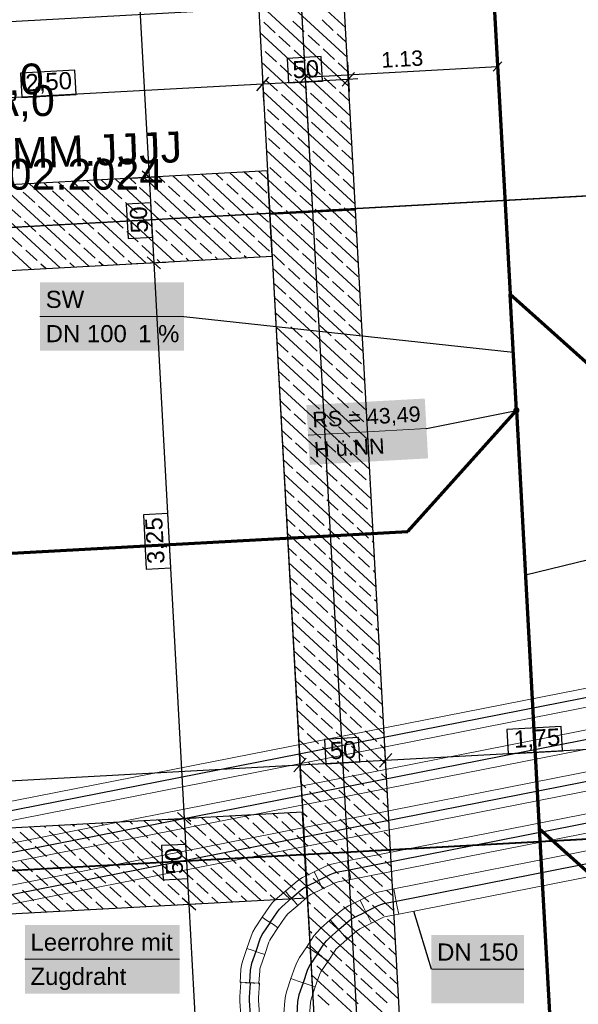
# Model space of a CAD drawing. Extents: x -779 to 790, y -208 to 633.
# Tile 100 of 232: x 4 to 69, y -19 to 96. Entities that reach past the tile are written whole.
import ezdxf
from ezdxf.lldxf.tags import DXFTag

# ---------------------------------------------------------------- set-up
doc = ezdxf.new("R2010")
doc.units = 0
doc.layers.get('0').update_dxf_attribs({"lineweight": 25})
for name, color, linetype, lineweight, true_color in [('01AFU Allgemein Bemaßung-A07F5V4RWF', 7, 'Continuous', 25, 0x848484), ('02 Raster Gebäude-A07F5V4QWF', 7, 'Continuous', 25, 0x848484), ('20 Fundament-A07F5V4OWF', 7, 'Continuous', 25, 0x848484), ('ELT Leerrohre', 1, 'Continuous', 35, 0xff0000), ('S_Mass', 150, 'Continuous', 25, 0x007fff), ('S_Schmutzwasser_Grundleitung', 7, 'Continuous', 70, 0x7f5f00), ('X_Mass', 150, 'Continuous', 25, 0x007fff)]:
    doc.layers.add(name, color=color, linetype=linetype, lineweight=lineweight, true_color=true_color)
doc.layers.add('02 Raster Gebäude-A07F5V53WF', color=7, linetype='Continuous', lineweight=13)
doc.layers.add('ITB_Einfügepunkt-A07F5V4UWF', color=3, linetype='Continuous', lineweight=50, true_color=0x00ff00, plot=False)
doc.layers.add('ITB_Einfügepunkt-A07F5V54WF', color=3, linetype='Continuous', lineweight=50, true_color=0x00ff00, plot=False)
doc.styles.get("Standard").update_dxf_attribs({"font": 'arial.ttf'})
tags = doc.linetypes.add('Raster-A07F5V4TWF', pattern=[0.2, 0.1, -0.05, 0, -0.05]).pattern_tags.tags
tags[10:11] = [DXFTag(74, 4), DXFTag(75, 0), DXFTag(340, '0'), DXFTag(46, 1.0), DXFTag(50, 0.0), DXFTag(44, 0.0), DXFTag(45, 0.0)]
tags[8:9] = [DXFTag(74, 4), DXFTag(75, 0), DXFTag(340, '0'), DXFTag(46, 1.0), DXFTag(50, 0.0), DXFTag(44, 0.0), DXFTag(45, 0.0)]
tags[6:7] = [DXFTag(74, 4), DXFTag(75, 0), DXFTag(340, '0'), DXFTag(46, 1.0), DXFTag(50, 0.0), DXFTag(44, 0.0), DXFTag(45, 0.0)]
tags[4:5] = [DXFTag(74, 4), DXFTag(75, 0), DXFTag(340, '0'), DXFTag(46, 1.0), DXFTag(50, 0.0), DXFTag(44, 0.0), DXFTag(45, 0.0)]
tags = doc.linetypes.add('Raster-A07F5V57WF', pattern=[0.2, 0.1, -0.05, 0, -0.05]).pattern_tags.tags
tags[10:11] = [DXFTag(74, 4), DXFTag(75, 0), DXFTag(340, '0'), DXFTag(46, 1.0), DXFTag(50, 0.0), DXFTag(44, 0.0), DXFTag(45, 0.0)]
tags[8:9] = [DXFTag(74, 4), DXFTag(75, 0), DXFTag(340, '0'), DXFTag(46, 1.0), DXFTag(50, 0.0), DXFTag(44, 0.0), DXFTag(45, 0.0)]
tags[6:7] = [DXFTag(74, 4), DXFTag(75, 0), DXFTag(340, '0'), DXFTag(46, 1.0), DXFTag(50, 0.0), DXFTag(44, 0.0), DXFTag(45, 0.0)]
tags[4:5] = [DXFTag(74, 4), DXFTag(75, 0), DXFTag(340, '0'), DXFTag(46, 1.0), DXFTag(50, 0.0), DXFTag(44, 0.0), DXFTag(45, 0.0)]
tags = doc.linetypes.add('STRICHPUNKT2', pattern=[12.7, 6.35, -3.175, 0, -3.175]).pattern_tags.tags
tags[10:11] = [DXFTag(74, 4), DXFTag(75, 0), DXFTag(340, '0'), DXFTag(46, 0.0), DXFTag(50, 0.0), DXFTag(44, 0.0), DXFTag(45, 0.0)]
tags[8:9] = [DXFTag(74, 4), DXFTag(75, 0), DXFTag(340, '0'), DXFTag(46, 0.0), DXFTag(50, 0.0), DXFTag(44, 0.0), DXFTag(45, 0.0)]
tags[6:7] = [DXFTag(74, 4), DXFTag(75, 0), DXFTag(340, '0'), DXFTag(46, 0.0), DXFTag(50, 0.0), DXFTag(44, 0.0), DXFTag(45, 0.0)]
tags[4:5] = [DXFTag(74, 4), DXFTag(75, 0), DXFTag(340, '0'), DXFTag(46, 0.0), DXFTag(50, 0.0), DXFTag(44, 0.0), DXFTag(45, 0.0)]
tags = doc.linetypes.add('Wipeout_Contour-A07F5V4SWF', pattern=[1, 0, -1]).pattern_tags.tags
tags[6:7] = [DXFTag(74, 4), DXFTag(75, 0), DXFTag(340, '0'), DXFTag(46, 1.0), DXFTag(50, 0.0), DXFTag(44, 0.0), DXFTag(45, 0.0)]
tags[4:5] = [DXFTag(74, 4), DXFTag(75, 0), DXFTag(340, '0'), DXFTag(46, 1.0), DXFTag(50, 0.0), DXFTag(44, 0.0), DXFTag(45, 0.0)]

# ---------------------------------------------------------------- blocks, each defined once
blk = doc.blocks.new('Referenz-A07F5V4VWF', base_point=(-401.42, -176.34))
at = {"color": 0, "linetype": 'ByBlock', "lineweight": -2, "ltscale": 12.5}
for p, q in [((43.12, 74.1), (37.57, 175.53)), ((29.09, 147.55), (33.14, 73.56)), ((32.86, 78.65), (-90.62, 71.89)), ((33.4, 68.66), (32.86, 78.65)), ((43.12, 74.1), (33.14, 73.56)), ((33.14, 73.56), (43.12, 74.1)), ((50.55, -61.62), (43.12, 74.1)), ((33.14, 73.56), (40.56, -62.16)), ((-90.07, 61.91), (33.4, 68.66)), ((36.96, 3.75), (-93.87, -3.41)), ((37.5, -6.24), (36.96, 3.75)), ((-93.32, -13.39), (37.5, -6.24))]:
    blk.add_line(p, q, dxfattribs=at)
at = {"layer": '01AFU Allgemein Bemaßung-A07F5V4RWF', "color": 0, "lineweight": -2}
for p, q in [((14.52, 160.45), (19.04, 77.89)), ((156.64, 104.47), (-28.06, 94.37)), ((42.18, 91.31), (42.37, 87.91)), ((32.23, 90.18), (32.41, 86.77)), ((41.58, 88.53), (43, 90.11)), ((32.3, 88.77), (-17.59, 86.04)), ((31.6, 87.98), (33.01, 89.56)), ((42.29, 89.32), (32.3, 88.77)), ((43.41, 89.38), (42.29, 89.32)), ((19.83, 77.18), (18.25, 78.6)), ((17.04, 77.78), (20.45, 77.97)), ((19.04, 77.89), (19.59, 67.91)), ((17.59, 67.8), (20.99, 67.98)), ((20.38, 67.2), (18.8, 68.61)), ((19.59, 67.91), (23.14, 2.99)), ((46.64, 9.8), (81.59, 11.72)), ((36.76, 7.26), (36.58, 10.66)), ((47.35, 10.59), (45.93, 9.01)), ((46.75, 7.81), (46.56, 11.21)), ((-94.17, 2.1), (36.65, 9.26)), ((37.36, 10.05), (35.95, 8.47)), ((36.65, 9.26), (46.64, 9.8)), ((23.93, 2.29), (22.35, 3.7)), ((21.14, 2.89), (24.54, 3.07)), ((23.14, 2.99), (23.69, -6.99)), ((24.48, -7.7), (22.9, -6.28)), ((21.69, -7.1), (25.09, -6.91)), ((23.69, -6.99), (26.75, -62.92))]:
    blk.add_line(p, q, dxfattribs=at)
at = {"layer": '01AFU Allgemein Bemaßung-A07F5V4RWF', "color": 0, "linetype": 'Wipeout_Contour-A07F5V4SWF', "lineweight": -2, "ltscale": 1.625}
for p, q in [((39.13, 91.98), (35.15, 91.76)), ((35.15, 91.76), (35.31, 88.91)), ((39.29, 89.12), (39.13, 91.98)), ((10.36, 90.4), (4.04, 90.06)), ((4.04, 90.06), (4.2, 87.2)), ((10.52, 87.55), (10.36, 90.4)), ((35.31, 88.91), (39.29, 89.12)), ((4.2, 87.2), (10.52, 87.55)), ((19.23, 74.89), (16.38, 74.74)), ((19.45, 70.91), (19.23, 74.89)), ((16.38, 74.74), (16.6, 70.75)), ((16.6, 70.75), (19.45, 70.91)), ((21.22, 38.61), (18.37, 38.46)), ((18.37, 38.46), (18.71, 32.13)), ((21.57, 32.29), (21.22, 38.61)), ((18.71, 32.13), (21.57, 32.29)), ((67.12, 13.76), (60.8, 13.41)), ((60.8, 13.41), (60.96, 10.56)), ((67.28, 10.9), (67.12, 13.76)), ((43.48, 12.46), (39.5, 12.25)), ((39.5, 12.25), (39.66, 9.39)), ((43.64, 9.61), (43.48, 12.46)), ((60.96, 10.56), (67.28, 10.9)), ((39.66, 9.39), (43.64, 9.61)), ((23.33, -0.01), (20.48, -0.16)), ((20.48, -0.16), (20.7, -4.14)), ((23.55, -3.99), (23.33, -0.01)), ((20.7, -4.14), (23.55, -3.99))]:
    blk.add_line(p, q, dxfattribs=at)
at = {"layer": '02 Raster Gebäude-A07F5V4QWF', "color": 0, "linetype": 'Raster-A07F5V4TWF', "lineweight": -2, "ltscale": 187.5}
for p, q in [((33.62, 156.17), (48.83, -121.67)), ((444.85, 96.18), (-90.35, 66.9)), ((439.73, 20.78), (-281.58, -18.69))]:
    blk.add_line(p, q, dxfattribs=at)
at = {"layer": '20 Fundament-A07F5V4OWF', "color": 0, "lineweight": -2}
for p, q in [((43.12, 74.1), (37.57, 175.53)), ((28.34, 161.2), (32.86, 78.65)), ((41.96, 95.37), (31.41, 105.09)), ((42.15, 91.93), (31.6, 101.65)), ((42.34, 88.49), (31.79, 98.22)), ((33.76, 94.76), (32.44, 95.98)), ((37.15, 94.9), (35.83, 96.12)), ((40.54, 95.04), (39.22, 96.26)), ((42.52, 85.05), (31.97, 94.78)), ((35.52, 93.14), (34.2, 94.36)), ((38.92, 93.27), (37.59, 94.49)), ((42.05, 93.65), (40.98, 94.63)), ((32.13, 93), (32.07, 93.06)), ((33.9, 91.37), (32.57, 92.59)), ((37.29, 91.51), (35.97, 92.73)), ((40.68, 91.65), (39.36, 92.87)), ((42.71, 81.61), (32.16, 91.34)), ((35.66, 89.75), (34.34, 90.97)), ((39.05, 89.88), (37.73, 91.1)), ((42.24, 90.21), (41.12, 91.24)), ((32.27, 89.61), (32.26, 89.62)), ((34.03, 87.98), (32.71, 89.2)), ((37.43, 88.12), (36.1, 89.34)), ((40.82, 88.26), (39.49, 89.48)), ((42.9, 78.17), (32.35, 87.9)), ((35.8, 86.35), (34.48, 87.57)), ((39.19, 86.49), (37.87, 87.71)), ((42.43, 86.77), (41.26, 87.85)), ((34.17, 84.59), (32.85, 85.81)), ((37.56, 84.73), (36.24, 85.95)), ((40.96, 84.86), (39.63, 86.08)), ((43.09, 74.73), (32.54, 84.46)), ((35.94, 82.96), (34.61, 84.18)), ((39.33, 83.1), (38, 84.32)), ((42.62, 83.33), (41.4, 84.46)), ((34.31, 81.2), (32.99, 82.42)), ((37.7, 81.33), (36.38, 82.55)), ((41.09, 81.47), (39.77, 82.69)), ((40.4, 73.95), (32.73, 81.02)), ((36.07, 79.57), (34.75, 80.79)), ((39.47, 79.71), (38.14, 80.93)), ((42.81, 79.89), (41.53, 81.07)), ((32.86, 78.65), (-17.04, 75.92)), ((33.29, 70.71), (25.14, 78.23)), ((27.66, 77.53), (26.81, 78.32)), ((33.1, 74.15), (28.48, 78.41)), ((31.05, 77.67), (30.15, 78.5)), ((32.92, 77.58), (31.82, 78.59)), ((34.45, 77.81), (33.12, 79.03)), ((37.84, 77.94), (36.51, 79.16)), ((41.23, 78.08), (39.91, 79.3)), ((15.34, 67.67), (5.08, 77.13)), ((7.31, 76.71), (6.75, 77.22)), ((18.68, 67.86), (8.43, 77.31)), ((10.7, 76.84), (10.1, 77.4)), ((22.02, 68.04), (11.77, 77.49)), ((14.1, 76.98), (13.44, 77.59)), ((25.36, 68.22), (15.11, 77.68)), ((17.49, 77.12), (16.78, 77.77)), ((28.71, 68.41), (18.45, 77.86)), ((20.88, 77.26), (20.12, 77.95)), ((32.05, 68.59), (21.8, 78.04)), ((24.27, 77.39), (23.47, 78.13)), ((29.43, 75.9), (28.1, 77.12)), ((32.82, 76.04), (31.5, 77.26)), ((37.05, 73.77), (32.92, 77.58)), ((36.21, 76.18), (34.89, 77.4)), ((39.6, 76.32), (38.28, 77.54)), ((42.99, 76.45), (41.67, 77.67)), ((5.31, 67.12), (-4.94, 76.58)), ((8.65, 67.31), (-1.6, 76.76)), ((11.99, 67.49), (1.74, 76.95)), ((5.69, 74.94), (4.36, 76.16)), ((9.08, 75.08), (7.75, 76.3)), ((12.47, 75.22), (11.15, 76.44)), ((15.86, 75.35), (14.54, 76.57)), ((19.25, 75.49), (17.93, 76.71)), ((22.64, 75.63), (21.32, 76.85)), ((26.04, 75.77), (24.71, 76.99)), ((41.37, 74.69), (40.04, 75.91)), ((14.23, 73.59), (12.91, 74.81)), ((17.63, 73.73), (16.3, 74.95)), ((21.02, 73.86), (19.69, 75.08)), ((24.41, 74), (23.09, 75.22)), ((27.8, 74.14), (26.48, 75.36)), ((31.19, 74.28), (29.87, 75.5)), ((34.58, 74.41), (33.26, 75.63)), ((37.98, 74.55), (36.65, 75.77)), ((4.06, 73.18), (2.73, 74.4)), ((7.45, 73.31), (6.13, 74.53)), ((10.84, 73.45), (9.52, 74.67)), ((26.17, 72.37), (24.85, 73.59)), ((29.57, 72.51), (28.24, 73.73)), ((32.96, 72.65), (31.63, 73.87)), ((33.71, 73.59), (33.1, 74.15)), ((43.65, 64.42), (33.71, 73.59)), ((35.38, 73.68), (35.03, 74.01)), ((36.35, 72.79), (35.38, 73.68)), ((43.46, 67.86), (37.05, 73.77)), ((38.72, 73.86), (38.42, 74.14)), ((39.74, 72.92), (38.72, 73.86)), ((43.28, 71.3), (40.4, 73.95)), ((42.07, 74.04), (41.81, 74.28)), ((43.13, 73.06), (42.07, 74.04)), ((50.55, -61.62), (43.12, 74.1)), ((5.82, 71.55), (4.5, 72.77)), ((9.21, 71.69), (7.89, 72.91)), ((12.61, 71.82), (11.28, 73.04)), ((16, 71.96), (14.67, 73.18)), ((19.39, 72.1), (18.07, 73.32)), ((22.78, 72.24), (21.46, 73.46)), ((33.14, 73.56), (36.96, 3.75)), ((41.5, 71.3), (40.18, 72.52)), ((14.37, 70.2), (13.05, 71.42)), ((17.76, 70.33), (16.44, 71.56)), ((21.15, 70.47), (19.83, 71.69)), ((24.55, 70.61), (23.22, 71.83)), ((27.94, 70.75), (26.61, 71.97)), ((31.33, 70.88), (30.01, 72.1)), ((34.72, 71.02), (33.4, 72.24)), ((38.11, 71.16), (36.79, 72.38)), ((4.2, 69.79), (2.87, 71.01)), ((7.59, 69.92), (6.26, 71.14)), ((10.98, 70.06), (9.66, 71.28)), ((26.31, 68.98), (24.99, 70.2)), ((29.7, 69.12), (28.38, 70.34)), ((33.09, 69.26), (31.77, 70.48)), ((43.84, 60.98), (33.29, 70.71)), ((36.49, 69.39), (35.16, 70.61)), ((39.88, 69.53), (38.55, 70.75)), ((43.27, 69.67), (41.95, 70.89)), ((5.96, 68.16), (4.64, 69.38)), ((9.35, 68.3), (8.03, 69.52)), ((12.74, 68.43), (11.42, 69.65)), ((16.14, 68.57), (14.81, 69.79)), ((19.53, 68.71), (18.2, 69.93)), ((22.92, 68.84), (21.6, 70.07)), ((38.25, 67.77), (36.93, 68.99)), ((41.64, 67.9), (40.32, 69.13)), ((-90.07, 61.91), (33.4, 68.66)), ((10.32, 67.4), (9.79, 67.89)), ((13.67, 67.58), (13.18, 68.03)), ((17.01, 67.76), (16.58, 68.16)), ((20.35, 67.95), (19.97, 68.3)), ((23.69, 68.13), (23.36, 68.44)), ((27.04, 68.31), (26.75, 68.58)), ((30.38, 68.5), (30.14, 68.71)), ((34.86, 67.63), (33.54, 68.85)), ((6.98, 67.22), (6.4, 67.75)), ((44.03, 57.54), (33.48, 67.27)), ((36.62, 66), (35.3, 67.22)), ((40.02, 66.14), (38.69, 67.36)), ((43.41, 66.28), (42.08, 67.5)), ((38.39, 64.38), (37.06, 65.6)), ((41.78, 64.51), (40.46, 65.73)), ((35, 64.24), (33.67, 65.46)), ((44.22, 54.1), (33.67, 63.83)), ((36.76, 62.61), (35.44, 63.83)), ((40.15, 62.75), (38.83, 63.97)), ((43.54, 62.89), (42.22, 64.11)), ((38.53, 60.98), (37.2, 62.2)), ((41.92, 61.12), (40.59, 62.34)), ((35.13, 60.85), (33.81, 62.07)), ((44.4, 50.66), (33.86, 60.39)), ((36.9, 59.22), (35.57, 60.44)), ((40.29, 59.36), (38.97, 60.58)), ((43.68, 59.49), (42.36, 60.71)), ((35.27, 57.45), (33.95, 58.67)), ((38.66, 57.59), (37.34, 58.81)), ((42.05, 57.73), (40.73, 58.95)), ((44.59, 47.23), (34.04, 56.95)), ((37.04, 55.83), (35.71, 57.05)), ((40.43, 55.96), (39.1, 57.19)), ((43.82, 56.1), (42.5, 57.32)), ((35.41, 54.06), (34.14, 55.23)), ((38.8, 54.2), (37.48, 55.42)), ((42.19, 54.34), (40.87, 55.56)), ((44.78, 43.79), (34.23, 53.51)), ((37.17, 52.44), (35.85, 53.66)), ((40.56, 52.57), (39.24, 53.79)), ((43.96, 52.71), (42.63, 53.93)), ((35.55, 50.67), (34.33, 51.8)), ((38.94, 50.81), (37.61, 52.03)), ((42.33, 50.95), (41.01, 52.17)), ((44.97, 40.35), (34.42, 50.08)), ((37.31, 49.04), (35.99, 50.26)), ((40.7, 49.18), (39.38, 50.4)), ((44.09, 49.32), (42.77, 50.54)), ((35.68, 47.28), (34.51, 48.36)), ((39.08, 47.42), (37.75, 48.64)), ((42.47, 47.55), (41.14, 48.77)), ((44.23, 45.93), (42.91, 47.15)), ((45.16, 36.91), (34.61, 46.64)), ((37.45, 45.65), (36.12, 46.87)), ((40.84, 45.79), (39.52, 47.01)), ((35.82, 43.89), (34.7, 44.92)), ((39.21, 44.03), (37.89, 45.25)), ((42.6, 44.16), (41.28, 45.38)), ((44.69, 45.51), (44.67, 45.52)), ((44.37, 42.54), (43.05, 43.76)), ((45.35, 33.47), (34.8, 43.2)), ((37.59, 42.26), (36.26, 43.48)), ((40.98, 42.4), (39.65, 43.62)), ((35.96, 40.5), (34.89, 41.48)), ((39.35, 40.63), (38.03, 41.85)), ((42.74, 40.77), (41.42, 41.99)), ((44.88, 42.07), (44.81, 42.13)), ((44.51, 39.14), (43.18, 40.36)), ((45.53, 30.03), (34.99, 39.76)), ((37.72, 38.87), (36.4, 40.09)), ((41.11, 39.01), (39.79, 40.23)), ((36.1, 37.1), (35.08, 38.04)), ((39.49, 37.24), (38.16, 38.46)), ((42.88, 37.38), (41.56, 38.6)), ((45.06, 38.63), (44.95, 38.74)), ((41.25, 35.61), (39.93, 36.83)), ((44.64, 35.75), (43.32, 36.97)), ((45.72, 26.59), (35.17, 36.32)), ((37.86, 35.48), (36.54, 36.7)), ((36.23, 33.71), (35.27, 34.6)), ((39.62, 33.85), (38.3, 35.07)), ((43.02, 33.99), (41.69, 35.21)), ((45.25, 35.19), (45.08, 35.34)), ((41.39, 32.22), (40.07, 33.44)), ((44.78, 32.36), (43.46, 33.58)), ((45.91, 23.16), (35.36, 32.88)), ((38, 32.09), (36.67, 33.31)), ((36.37, 30.32), (35.46, 31.16)), ((39.76, 30.46), (38.44, 31.68)), ((43.15, 30.6), (41.83, 31.82)), ((45.44, 31.75), (45.22, 31.95)), ((38.13, 28.69), (36.81, 29.91)), ((41.53, 28.83), (40.2, 30.05)), ((44.92, 28.97), (43.6, 30.19)), ((46.1, 19.72), (35.55, 29.44)), ((36.51, 26.93), (35.64, 27.73)), ((39.9, 27.07), (38.58, 28.29)), ((43.29, 27.2), (41.97, 28.42)), ((45.63, 28.31), (45.36, 28.56)), ((38.27, 25.3), (36.95, 26.52)), ((41.66, 25.44), (40.34, 26.66)), ((45.06, 25.58), (43.73, 26.8)), ((46.29, 16.28), (35.74, 26.01)), ((36.65, 23.54), (35.83, 24.29)), ((40.04, 23.67), (38.71, 24.89)), ((43.43, 23.81), (42.11, 25.03)), ((45.82, 24.88), (45.5, 25.17)), ((38.41, 21.91), (37.09, 23.13)), ((41.8, 22.05), (40.48, 23.27)), ((45.19, 22.18), (43.87, 23.41)), ((46.47, 12.84), (35.93, 22.57)), ((36.78, 20.15), (36.02, 20.85)), ((40.17, 20.28), (38.85, 21.5)), ((43.57, 20.42), (42.24, 21.64)), ((46, 21.44), (45.63, 21.78)), ((38.55, 18.52), (37.22, 19.74)), ((41.94, 18.66), (40.62, 19.88)), ((45.33, 18.79), (44.01, 20.01)), ((46.66, 9.4), (36.11, 19.13)), ((36.92, 16.75), (36.21, 17.41)), ((40.31, 16.89), (38.99, 18.11)), ((43.7, 17.03), (42.38, 18.25)), ((46.19, 18), (45.77, 18.39)), ((38.68, 15.13), (37.36, 16.35)), ((42.08, 15.26), (40.75, 16.48)), ((45.47, 15.4), (44.14, 16.62)), ((46.85, 5.96), (36.3, 15.69)), ((46.38, 14.56), (45.91, 14.99)), ((37.06, 13.36), (36.4, 13.97)), ((40.45, 13.5), (39.13, 14.72)), ((43.84, 13.64), (42.52, 14.86)), ((38.82, 11.73), (37.5, 12.95)), ((42.21, 11.87), (40.89, 13.09)), ((45.61, 12.01), (44.28, 13.23)), ((47.04, 2.53), (36.49, 12.25)), ((46.57, 11.12), (46.05, 11.6)), ((37.19, 9.97), (36.58, 10.53)), ((40.59, 10.11), (39.26, 11.33)), ((43.98, 10.24), (42.65, 11.47)), ((38.96, 8.34), (37.64, 9.56)), ((42.35, 8.48), (41.03, 9.7)), ((45.74, 8.62), (44.42, 9.84)), ((47.23, -0.91), (36.68, 8.81)), ((44.12, 6.85), (42.79, 8.07)), ((46.76, 7.68), (46.18, 8.21)), ((37.33, 6.58), (36.77, 7.09)), ((40.72, 6.72), (39.4, 7.94)), ((39.1, 4.95), (37.77, 6.17)), ((42.49, 5.09), (41.17, 6.31)), ((45.88, 5.23), (44.56, 6.45)), ((47.42, -4.35), (36.87, 5.37)), ((44.25, 3.46), (42.93, 4.68)), ((46.94, 4.24), (46.32, 4.82)), ((36.96, 3.75), (-93.87, -3.41)), ((37.24, -1.5), (31.85, 3.47)), ((34.08, 3.05), (33.52, 3.56)), ((37.05, 1.94), (35.19, 3.65)), ((36.96, 3.66), (36.86, 3.75)), ((37.47, 3.19), (36.96, 3.66)), ((40.86, 3.32), (39.54, 4.54)), ((22.05, -7.08), (11.79, 2.37)), ((13.73, 2.22), (13.47, 2.47)), ((25.39, -6.9), (15.14, 2.56)), ((17.12, 2.36), (16.81, 2.65)), ((28.73, -6.72), (18.48, 2.74)), ((20.51, 2.5), (20.15, 2.83)), ((32.08, -6.53), (21.82, 2.92)), ((23.9, 2.64), (23.49, 3.01)), ((35.42, -6.35), (25.16, 3.11)), ((27.29, 2.77), (26.84, 3.2)), ((29.06, 1.15), (27.74, 2.37)), ((37.43, -4.94), (28.51, 3.29)), ((30.69, 2.91), (30.18, 3.38)), ((32.45, 1.28), (31.13, 2.5)), ((35.84, 1.42), (34.52, 2.64)), ((39.23, 1.56), (37.91, 2.78)), ((42.63, 1.7), (41.3, 2.92)), ((46.02, 1.83), (44.69, 3.05)), ((5.34, -8), (-4.92, 1.46)), ((8.68, -7.81), (-1.57, 1.64)), ((12.02, -7.63), (1.77, 1.83)), ((5.32, 0.19), (3.99, 1.41)), ((15.36, -7.45), (5.11, 2.01)), ((6.94, 1.95), (6.78, 2.1)), ((8.71, 0.32), (7.38, 1.54)), ((18.71, -7.26), (8.45, 2.19)), ((10.34, 2.09), (10.12, 2.28)), ((12.1, 0.46), (10.78, 1.68)), ((15.49, 0.6), (14.17, 1.82)), ((18.88, 0.73), (17.56, 1.96)), ((22.28, 0.87), (20.95, 2.09)), ((25.67, 1.01), (24.34, 2.23)), ((47.6, -7.79), (37.05, 1.94)), ((41, -0.07), (39.68, 1.15)), ((44.39, 0.07), (43.07, 1.29)), ((47.13, 0.81), (46.46, 1.43)), ((13.86, -1.17), (12.54, 0.05)), ((17.26, -1.03), (15.93, 0.19)), ((20.65, -0.89), (19.32, 0.33)), ((24.04, -0.76), (22.72, 0.47)), ((27.43, -0.62), (26.11, 0.6)), ((30.82, -0.48), (29.5, 0.74)), ((34.22, -0.34), (32.89, 0.88)), ((37.15, 0.22), (36.28, 1.01)), ((37.61, -0.21), (37.15, 0.22)), ((7.08, -1.44), (5.76, -0.22)), ((10.47, -1.3), (9.15, -0.08)), ((29.2, -2.24), (27.87, -1.02)), ((32.59, -2.11), (31.26, -0.89)), ((35.98, -1.97), (34.66, -0.75)), ((39.37, -1.83), (38.05, -0.61)), ((42.76, -1.7), (41.44, -0.47)), ((46.16, -1.56), (44.83, -0.34)), ((5.45, -3.21), (4.13, -1.99)), ((8.85, -3.07), (7.52, -1.85)), ((12.24, -2.93), (10.91, -1.71)), ((15.63, -2.79), (14.31, -1.57)), ((19.02, -2.66), (17.7, -1.44)), ((22.41, -2.52), (21.09, -1.3)), ((25.8, -2.38), (24.48, -1.16)), ((47.79, -11.23), (37.24, -1.5)), ((41.14, -3.46), (39.81, -2.24)), ((44.53, -3.32), (43.2, -2.1)), ((47.32, -2.63), (46.6, -1.96)), ((14, -4.56), (12.68, -3.34)), ((17.39, -4.42), (16.07, -3.2)), ((20.79, -4.28), (19.46, -3.06)), ((24.18, -4.15), (22.85, -2.93)), ((27.57, -4.01), (26.25, -2.79)), ((30.96, -3.87), (29.64, -2.65)), ((34.35, -3.73), (33.03, -2.51)), ((37.34, -3.22), (36.42, -2.38)), ((37.74, -3.6), (37.34, -3.22)), ((7.22, -4.83), (5.9, -3.61)), ((10.61, -4.7), (9.29, -3.48)), ((25.94, -5.77), (24.62, -4.55)), ((29.33, -5.64), (28.01, -4.42)), ((32.73, -5.5), (31.4, -4.28)), ((36.12, -5.36), (34.79, -4.14)), ((39.51, -5.22), (38.19, -4)), ((42.9, -5.09), (41.58, -3.87)), ((46.29, -4.95), (44.97, -3.73)), ((5.59, -6.6), (4.27, -5.38)), ((8.98, -6.46), (7.66, -5.24)), ((12.37, -6.32), (11.05, -5.1)), ((15.77, -6.19), (14.44, -4.97)), ((19.16, -6.05), (17.84, -4.83)), ((22.55, -5.91), (21.23, -4.69)), ((47.98, -14.67), (37.43, -4.94)), ((41.27, -6.85), (39.95, -5.63)), ((44.67, -6.71), (43.34, -5.49)), ((47.51, -6.07), (46.73, -5.36)), ((-93.32, -13.39), (37.5, -6.24)), ((10.35, -7.72), (9.42, -6.87)), ((13.69, -7.54), (12.82, -6.73)), ((17.03, -7.36), (16.21, -6.59)), ((20.38, -7.17), (19.6, -6.46)), ((23.72, -6.99), (22.99, -6.32)), ((27.06, -6.81), (26.38, -6.18)), ((30.4, -6.62), (29.77, -6.04)), ((33.75, -6.44), (33.17, -5.91)), ((37.09, -6.26), (36.56, -5.77)), ((37.5, -6.24), (40.56, -62.16)), ((37.88, -6.99), (37.53, -6.66)), ((7.01, -7.9), (6.03, -7.01)), ((39.65, -8.62), (38.32, -7.4)), ((43.04, -8.48), (41.71, -7.26)), ((46.43, -8.34), (45.11, -7.12)), ((48.17, -18.11), (37.62, -8.38)), ((41.41, -10.24), (40.09, -9.02)), ((44.8, -10.11), (43.48, -8.89)), ((47.7, -9.51), (46.87, -8.75)), ((38.02, -10.38), (37.71, -10.1)), ((39.78, -12.01), (38.46, -10.79)), ((43.18, -11.87), (41.85, -10.65)), ((46.57, -11.73), (45.24, -10.51)), ((48.36, -21.54), (37.81, -11.82)), ((41.55, -13.64), (40.23, -12.41)), ((44.94, -13.5), (43.62, -12.28)), ((47.89, -12.95), (47.01, -12.14)), ((38.16, -13.77), (37.9, -13.54)), ((39.92, -15.4), (38.6, -14.18)), ((43.31, -15.26), (41.99, -14.04)), ((46.7, -15.12), (45.38, -13.9)), ((48.54, -24.98), (38, -15.26)), ((41.69, -17.03), (40.36, -15.81)), ((45.08, -16.89), (43.75, -15.67)), ((48.07, -16.39), (47.15, -15.53)), ((38.29, -17.16), (38.09, -16.98)), ((40.06, -18.79), (38.74, -17.57)), ((43.45, -18.65), (42.13, -17.43)), ((46.84, -18.52), (45.52, -17.3))]:
    blk.add_line(p, q, dxfattribs=at)
at = {"layer": '01AFU Allgemein Bemaßung-A07F5V4RWF', "color": 0, "linetype": 'ByBlock', "lineweight": -2, "ltscale": 1.625, "char_height": 2.0003, "attachment_point": 1}
for s, insert, rotation in [('{\\fArial;50}', (35.72, 91.43), 3.132), ('{\\fArial;2,50}', (4.55, 89.91), 3.132), ('{\\fArial;50}', (16.93, 71.32), 93.132), ('{\\fArial;3,25}', (18.86, 32.69), 93.132), ('{\\fArial;1,75}', (61.54, 13.25), 3.132), ('{\\fArial;50}', (40.07, 11.91), 3.132), ('{\\fArial;50}', (21.03, -3.58), 93.132)]:
    blk.add_mtext(s, dxfattribs=dict(at, insert=insert, rotation=rotation))
at = {"layer": 'ITB_Einfügepunkt-A07F5V4UWF', "color": 0, "linetype": 'ByBlock', "ltscale": 25, "char_height": 3.6, "attachment_point": 1, "rotation": 2.32}
for s, insert in [('{\\fArial;0,0,0}', (-4.5, 90.77)), ('{\\fArial;TT.MM.JJJJ}', (-4.55, 82.15))]:
    blk.add_mtext(s, dxfattribs=dict(at, insert=insert))
blk = doc.blocks.new('Referenz-A07F5V59WF', base_point=(-759.5, -206.19))
at = {"layer": '02 Raster Gebäude-A07F5V53WF', "color": 0, "linetype": 'Raster-A07F5V57WF', "ltscale": 117.000008}
for p, q in [((33.59, 156.22), (48.8, -121.56)), ((444.74, 96.25), (-284.59, 56.34)), ((439.63, 20.87), (-281.55, -18.6))]:
    blk.add_line(p, q, dxfattribs=at)
at = {"layer": 'ITB_Einfügepunkt-A07F5V54WF', "color": 0, "linetype": 'ByBlock', "ltscale": 112.500008, "char_height": 3.6, "attachment_point": 1}
for s, insert in [('{\\fArial;F,A,0}', (-3.97, 88.64)), ('{\\fArial;08.02.2024}', (-4.47, 80.04))]:
    blk.add_mtext(s, dxfattribs=dict(at, insert=insert))
blk = doc.blocks.new('Maß-A07F5V6XWF', base_point=(36.74, 79.6))
at = {"color": 0, "linetype": 'ByBlock', "lineweight": -2, "ltscale": 0.25}
for p, q in [((59.6, 92.81), (60.25, 80.83)), ((37.13, 91.58), (37.79, 79.6)), ((60.21, 91.37), (59.21, 90.26)), ((37.74, 90.14), (36.74, 89.03)), ((37.24, 89.58), (59.71, 90.81))]:
    blk.add_line(p, q, dxfattribs=at)
at = {"color": 0, "linetype": 'ByBlock', "lineweight": -2, "ltscale": 0.25, "insert": (46.09, 92.47), "char_height": 1.8, "attachment_point": 1, "rotation": 3.1327}
blk.add_mtext('{\\fArial;1.13}', dxfattribs=at)

msp = doc.modelspace()

# ---------------------------------------------------------------- linework, layer by layer
at = {"layer": 'ELT Leerrohre', "color": 1, "lineweight": 13, "true_color": 0xff0000}
for p, q in [((105.81, 25.27), (-8.98, 2.67)), ((-8.55, 0.51), (104.37, 22.74)), ((106.74, 20.56), (-8.05, -2.04)), ((-7.62, -4.2), (105.29, 18.03)), ((107.66, 15.85), (-7.12, -6.75)), ((-6.7, -8.91), (106.22, 13.32)), ((108.59, 11.14), (42.16, -1.94)), ((42.58, -4.1), (107.15, 8.61)), ((109.53, 6.98), (47.6, -5.21)), ((48.18, -8.15), (110.11, 4.04)), ((40.68, -2.23), (40.16, -2.37)), ((42.16, -1.94), (40.68, -2.23)), ((42.28, -2.57), (42.16, -1.94)), ((42.28, -2.57), (42.16, -1.94)), ((38.31, -3.24), (36.96, -3.9)), ((39.66, -2.57), (38.31, -3.24)), ((38.6, -3.81), (38.31, -3.24)), ((38.31, -3.24), (38.6, -3.81)), ((40.16, -2.37), (39.66, -2.57)), ((42.46, -3.47), (42.28, -2.57)), ((42.46, -3.47), (42.28, -2.57)), ((36.07, -4.49), (34.94, -5.48)), ((36.07, -4.49), (36.5, -4.17)), ((36.5, -4.17), (36.96, -3.9)), ((39, -4.63), (38.6, -3.81)), ((38.6, -3.81), (39, -4.63)), ((39.28, -5.21), (40.63, -4.55)), ((40.86, -4.45), (40.63, -4.55)), ((41.1, -4.39), (40.86, -4.45)), ((41.1, -4.39), (42.58, -4.1)), ((42.58, -4.1), (42.46, -3.47)), ((42.58, -4.1), (42.46, -3.47)), ((34.94, -5.48), (33.8, -6.47)), ((34.94, -5.48), (35.36, -5.97)), ((34.94, -5.48), (35.36, -5.97)), ((37.93, -5.87), (39.28, -5.21)), ((39.28, -5.21), (39, -4.63)), ((39, -4.63), (39.28, -5.21)), ((45.56, -5.65), (45.01, -5.87)), ((46.12, -5.5), (45.56, -5.65)), ((47.6, -5.21), (46.12, -5.5)), ((47.77, -6.07), (47.6, -5.21)), ((47.77, -6.07), (47.6, -5.21)), ((33.09, -7.28), (33.42, -6.85)), ((33.42, -6.85), (33.8, -6.47)), ((35.36, -5.97), (35.96, -6.65)), ((35.36, -5.97), (35.96, -6.65)), ((35.96, -6.65), (36.38, -7.14)), ((35.96, -6.65), (36.38, -7.14)), ((36.38, -7.14), (37.52, -6.15)), ((37.52, -6.15), (37.71, -6)), ((37.71, -6), (37.93, -5.87)), ((43.66, -6.54), (42.31, -7.2)), ((45.01, -5.87), (43.66, -6.54)), ((44.05, -7.33), (43.66, -6.54)), ((43.66, -6.54), (44.05, -7.33)), ((48.01, -7.29), (47.77, -6.07)), ((48.01, -7.29), (47.77, -6.07)), ((33.09, -7.28), (32.25, -8.53)), ((35.25, -8.13), (36.38, -7.14)), ((41.33, -7.85), (40.19, -8.84)), ((41.33, -7.85), (41.8, -7.49)), ((41.8, -7.49), (42.31, -7.2)), ((44.59, -8.44), (44.05, -7.33)), ((44.05, -7.33), (44.59, -8.44)), ((48.18, -8.15), (48.01, -7.29)), ((48.18, -8.15), (48.01, -7.29)), ((32.25, -8.53), (31.42, -9.78)), ((32.25, -8.53), (32.79, -8.89)), ((32.79, -8.89), (32.25, -8.53)), ((32.79, -8.89), (33.55, -9.39)), ((33.55, -9.39), (32.79, -8.89)), ((34.08, -9.75), (34.92, -8.5)), ((34.92, -8.5), (35.07, -8.31)), ((35.07, -8.31), (35.25, -8.13)), ((40.19, -8.84), (39.06, -9.83)), ((40.19, -8.84), (40.77, -9.5)), ((40.19, -8.84), (40.77, -9.5)), ((44.98, -9.23), (44.59, -8.44)), ((44.59, -8.44), (44.98, -9.23)), ((44.98, -9.23), (46.33, -8.57)), ((46.51, -8.49), (46.33, -8.57)), ((46.7, -8.44), (46.51, -8.49)), ((46.7, -8.44), (48.18, -8.15)), ((31.15, -10.24), (30.94, -10.74)), ((31.42, -9.78), (31.15, -10.24)), ((33.24, -11), (34.08, -9.75)), ((33.55, -9.39), (34.08, -9.75)), ((34.08, -9.75), (33.55, -9.39)), ((38.28, -10.71), (38.64, -10.25)), ((38.64, -10.25), (39.06, -9.83)), ((40.77, -9.5), (41.59, -10.44)), ((40.77, -9.5), (41.59, -10.44)), ((42.17, -11.1), (43.3, -10.11)), ((43.3, -10.11), (43.46, -9.99)), ((43.46, -9.99), (43.63, -9.89)), ((43.63, -9.89), (44.98, -9.23)), ((30.94, -10.74), (30.45, -12.16)), ((32.53, -12.87), (33.02, -11.45)), ((33.12, -11.22), (33.02, -11.45)), ((33.24, -11), (33.12, -11.22)), ((38.28, -10.71), (37.44, -11.97)), ((41.03, -12.09), (42.17, -11.1)), ((41.59, -10.44), (42.17, -11.1)), ((41.59, -10.44), (42.17, -11.1)), ((30.45, -12.16), (29.97, -13.59)), ((31.06, -12.37), (30.45, -12.16)), ((31.06, -12.37), (30.45, -12.16)), ((31.93, -12.67), (31.06, -12.37)), ((31.93, -12.67), (31.06, -12.37)), ((37.44, -11.97), (36.61, -13.22)), ((37.44, -11.97), (38.17, -12.46)), ((38.17, -12.46), (37.44, -11.97)), ((38.17, -12.46), (39.21, -13.15)), ((39.21, -13.15), (38.17, -12.46)), ((39.94, -13.64), (40.77, -12.39)), ((40.77, -12.39), (40.89, -12.23)), ((40.89, -12.23), (41.03, -12.09)), ((29.97, -13.59), (29.83, -14.11)), ((32.53, -12.87), (31.93, -12.67)), ((32.53, -12.87), (31.93, -12.67)), ((32.05, -14.3), (32.53, -12.87)), ((36.31, -13.73), (36.08, -14.27)), ((36.61, -13.22), (36.31, -13.73)), ((39.1, -14.89), (39.94, -13.64)), ((39.21, -13.15), (39.94, -13.64)), ((39.94, -13.64), (39.21, -13.15)), ((29.76, -14.64), (29.65, -16.14)), ((29.83, -14.11), (29.76, -14.64)), ((31.85, -16.24), (31.95, -14.79)), ((31.98, -14.54), (31.95, -14.79)), ((32.05, -14.3), (31.98, -14.54)), ((36.08, -14.27), (35.6, -15.69)), ((39.1, -14.89), (39, -15.06)), ((29.78, -16.1), (29.74, -16.09)), ((35.6, -15.69), (35.11, -17.12)), ((36.43, -15.98), (35.6, -15.69)), ((36.43, -15.98), (35.6, -15.69)), ((37.6, -16.38), (36.43, -15.98)), ((37.6, -16.38), (36.43, -15.98)), ((38.44, -16.66), (38.92, -15.24)), ((39, -15.06), (38.92, -15.24)), ((29.74, -16.15), (29.63, -17.79)), ((30.3, -16.18), (29.65, -16.14)), ((30.39, -16.14), (30.26, -16.13)), ((31.21, -16.24), (30.3, -16.18)), ((31.3, -16.2), (30.39, -16.14)), ((31.33, -16.25), (31.21, -16.24)), ((31.94, -16.24), (31.3, -16.2)), ((31.85, -16.29), (31.81, -16.29)), ((31.82, -17.94), (31.94, -16.24)), ((35.11, -17.12), (34.96, -17.69)), ((38.44, -16.66), (37.6, -16.38)), ((38.44, -16.66), (37.6, -16.38)), ((37.95, -18.09), (38.44, -16.66)), ((29.63, -17.79), (29.62, -18.06)), ((29.62, -18.06), (29.63, -18.33)), ((29.63, -18.33), (29.74, -20.03)), ((31.82, -17.94), (31.82, -18.07)), ((31.82, -18.07), (31.82, -18.19)), ((31.93, -19.89), (31.82, -18.19)), ((34.88, -18.27), (34.78, -19.77)), ((34.96, -17.69), (34.88, -18.27)), ((37.9, -18.28), (37.87, -18.47)), ((37.95, -18.09), (37.9, -18.28)), ((37.77, -19.98), (37.87, -18.47))]:
    msp.add_line(p, q, dxfattribs=at)
at = {"layer": 'ELT Leerrohre', "color": 1, "linetype": 'STRICHPUNKT2', "lineweight": 25, "ltscale": 0.25, "true_color": 0xff0000}
for p, q in [((104.15, 23.82), (-8.76, 1.59)), ((105.08, 19.11), (-7.84, -3.12)), ((106.01, 14.4), (-0.39, -6.54)), ((106.94, 9.69), (42.37, -3.02)), ((109.82, 5.51), (47.89, -6.68)), ((40.51, -3.41), (40.15, -3.56)), ((40.89, -3.31), (40.51, -3.41)), ((42.37, -3.02), (40.89, -3.31)), ((37.45, -4.89), (38.8, -4.22)), ((40.15, -3.56), (38.8, -4.22)), ((35.66, -6.31), (36.79, -5.32)), ((36.79, -5.32), (37.11, -5.08)), ((37.11, -5.08), (37.45, -4.89)), ((34.52, -7.3), (35.66, -6.31)), ((47.89, -6.68), (46.41, -6.97)), ((33.17, -9.14), (34.01, -7.89)), ((34.01, -7.89), (34.25, -7.58)), ((34.25, -7.58), (34.52, -7.3)), ((42.97, -8.55), (44.32, -7.88)), ((45.67, -7.22), (44.32, -7.88)), ((46.03, -7.07), (45.67, -7.22)), ((46.41, -6.97), (46.03, -7.07)), ((33.17, -9.14), (32.33, -10.39)), ((41.18, -9.97), (42.32, -8.98)), ((42.32, -8.98), (42.63, -8.74)), ((42.63, -8.74), (42.97, -8.55)), ((40.05, -10.96), (41.18, -9.97)), ((31.98, -11.09), (31.49, -12.52)), ((32.13, -10.73), (31.98, -11.09)), ((32.33, -10.39), (32.13, -10.73)), ((39.53, -11.55), (39.77, -11.24)), ((39.77, -11.24), (40.05, -10.96)), ((31.49, -12.52), (31.01, -13.94)), ((38.69, -12.8), (39.53, -11.55)), ((38.69, -12.8), (37.85, -14.05)), ((30.85, -14.71), (30.75, -16.16)), ((30.9, -14.32), (30.85, -14.71)), ((31.01, -13.94), (30.9, -14.32)), ((37.5, -14.75), (37.02, -16.18)), ((37.65, -14.39), (37.5, -14.75)), ((37.85, -14.05), (37.65, -14.39)), ((30.84, -16.22), (30.73, -17.87)), ((37.02, -16.18), (36.53, -17.6)), ((30.73, -17.87), (30.72, -18.07)), ((30.72, -18.07), (30.73, -18.26)), ((30.73, -18.26), (30.83, -19.96)), ((36.37, -18.37), (36.27, -19.87)), ((36.43, -17.98), (36.37, -18.37)), ((36.53, -17.6), (36.43, -17.98))]:
    msp.add_line(p, q, dxfattribs=at)
at = {"layer": 'S_Mass'}
for p, q in [((51.41, 48.56), (61.9, 50.67)), ((61.61, 50.71), (61.6, 50.67)), ((61.6, 50.67), (61.61, 50.63)), ((61.63, 50.78), (61.61, 50.74)), ((61.61, 50.74), (61.61, 50.71)), ((61.61, 50.63), (61.61, 50.59)), ((61.64, 50.82), (61.63, 50.78)), ((61.67, 50.85), (61.64, 50.82)), ((61.69, 50.88), (61.67, 50.85)), ((61.72, 50.9), (61.69, 50.88)), ((61.75, 50.93), (61.72, 50.9)), ((61.79, 50.94), (61.75, 50.93)), ((61.83, 50.96), (61.79, 50.94)), ((61.81, 50.69), (61.8, 50.68)), ((61.8, 50.68), (61.8, 50.67)), ((61.8, 50.67), (61.8, 50.65)), ((61.8, 50.65), (61.81, 50.64)), ((61.82, 50.72), (61.81, 50.7)), ((61.81, 50.7), (61.81, 50.69)), ((61.81, 50.64), (61.81, 50.63)), ((61.81, 50.63), (61.82, 50.62)), ((61.83, 50.74), (61.82, 50.73)), ((61.82, 50.73), (61.82, 50.72)), ((61.82, 50.62), (61.82, 50.61)), ((61.82, 50.61), (61.83, 50.6)), ((61.86, 50.96), (61.83, 50.96)), ((61.84, 50.75), (61.83, 50.74)), ((61.83, 50.6), (61.84, 50.59)), ((61.85, 50.75), (61.84, 50.75)), ((61.87, 50.76), (61.85, 50.75)), ((61.9, 50.97), (61.86, 50.96)), ((61.88, 50.76), (61.87, 50.76)), ((61.89, 50.77), (61.88, 50.76)), ((61.9, 50.77), (61.89, 50.77)), ((61.94, 50.96), (61.9, 50.97)), ((61.92, 50.77), (61.9, 50.77)), ((61.93, 50.76), (61.92, 50.77)), ((61.94, 50.76), (61.93, 50.76)), ((61.98, 50.96), (61.94, 50.96)), ((61.95, 50.75), (61.94, 50.76)), ((61.96, 50.75), (61.95, 50.75)), ((61.97, 50.74), (61.96, 50.75)), ((61.96, 50.59), (61.97, 50.6)), ((61.98, 50.73), (61.97, 50.74)), ((61.97, 50.6), (61.98, 50.61)), ((62.02, 50.94), (61.98, 50.96)), ((61.99, 50.72), (61.98, 50.73)), ((61.98, 50.61), (61.99, 50.62)), ((62, 50.7), (61.99, 50.72)), ((61.99, 50.62), (62, 50.63)), ((62, 50.69), (62, 50.7)), ((62, 50.68), (62, 50.69)), ((62, 50.67), (62, 50.68)), ((62, 50.65), (62, 50.67)), ((62, 50.64), (62, 50.65)), ((62, 50.63), (62, 50.64)), ((62.05, 50.93), (62.02, 50.94)), ((62.09, 50.9), (62.05, 50.93)), ((62.12, 50.88), (62.09, 50.9)), ((62.14, 50.85), (62.12, 50.88)), ((62.16, 50.82), (62.14, 50.85)), ((62.18, 50.78), (62.16, 50.82)), ((62.19, 50.74), (62.18, 50.78)), ((62.2, 50.71), (62.19, 50.74)), ((62.19, 50.59), (62.2, 50.63)), ((62.2, 50.67), (62.2, 50.71)), ((62.2, 50.63), (62.2, 50.67)), ((61.61, 50.59), (61.63, 50.55)), ((61.63, 50.55), (61.64, 50.52)), ((61.64, 50.52), (61.67, 50.48)), ((61.67, 50.48), (61.69, 50.45)), ((61.69, 50.45), (61.72, 50.43)), ((61.72, 50.43), (61.75, 50.41)), ((61.75, 50.41), (61.79, 50.39)), ((61.79, 50.39), (61.83, 50.38)), ((61.83, 50.38), (61.86, 50.37)), ((61.84, 50.59), (61.85, 50.58)), ((61.85, 50.58), (61.87, 50.57)), ((61.86, 50.37), (61.9, 50.37)), ((61.87, 50.57), (61.88, 50.57)), ((61.88, 50.57), (61.89, 50.57)), ((61.89, 50.57), (61.9, 50.57)), ((61.9, 50.57), (61.92, 50.57)), ((61.9, 50.37), (61.94, 50.37)), ((61.92, 50.57), (61.93, 50.57)), ((61.93, 50.57), (61.94, 50.57)), ((61.94, 50.57), (61.95, 50.58)), ((61.94, 50.37), (61.98, 50.38)), ((61.95, 50.58), (61.96, 50.59)), ((61.98, 50.38), (62.02, 50.39)), ((62.02, 50.39), (62.05, 50.41)), ((62.05, 50.41), (62.09, 50.43)), ((62.09, 50.43), (62.12, 50.45)), ((62.12, 50.45), (62.14, 50.48)), ((62.14, 50.48), (62.16, 50.52)), ((62.16, 50.52), (62.18, 50.55)), ((62.18, 50.55), (62.19, 50.59)), ((51.41, 48.57), (51.4, 48.57)), ((51.4, 48.57), (51.4, 48.57)), ((51.4, 48.57), (51.4, 48.57)), ((51.4, 48.57), (51.4, 48.56)), ((51.4, 48.56), (51.4, 48.56)), ((51.4, 48.56), (51.4, 48.56)), ((51.4, 48.56), (51.4, 48.56)), ((51.4, 48.56), (51.4, 48.56)), ((51.4, 48.56), (51.4, 48.56)), ((51.4, 48.56), (51.4, 48.56)), ((51.4, 48.56), (51.4, 48.56)), ((51.4, 48.56), (51.4, 48.55)), ((51.4, 48.55), (51.4, 48.55)), ((51.4, 48.55), (51.4, 48.55)), ((51.4, 48.55), (51.4, 48.55)), ((51.4, 48.55), (51.4, 48.55)), ((51.4, 48.55), (51.4, 48.55)), ((51.4, 48.55), (51.4, 48.55)), ((51.4, 48.55), (51.4, 48.55)), ((51.4, 48.55), (51.41, 48.55)), ((51.41, 48.56), (51.41, 48.57)), ((51.41, 48.57), (51.41, 48.57)), ((51.41, 48.57), (51.41, 48.57)), ((51.41, 48.57), (51.41, 48.57)), ((51.41, 48.57), (51.41, 48.57)), ((51.41, 48.57), (51.41, 48.57)), ((51.41, 48.57), (51.41, 48.57)), ((51.41, 48.57), (51.41, 48.57)), ((51.42, 48.56), (51.41, 48.56)), ((51.41, 48.55), (51.41, 48.55)), ((51.41, 48.55), (51.41, 48.55)), ((51.41, 48.55), (51.41, 48.55)), ((51.41, 48.55), (51.41, 48.55)), ((51.41, 48.55), (51.41, 48.55)), ((51.41, 48.55), (51.41, 48.55)), ((51.41, 48.55), (51.41, 48.55)), ((51.41, 48.55), (51.42, 48.55)), ((51.42, 48.56), (51.42, 48.56)), ((51.42, 48.56), (51.42, 48.56)), ((51.42, 48.56), (51.42, 48.56)), ((51.42, 48.56), (51.42, 48.56)), ((51.42, 48.56), (51.42, 48.56)), ((51.42, 48.55), (51.42, 48.56)), ((51.42, 48.56), (51.42, 48.56)), ((51.42, 48.56), (51.42, 48.56)), ((51.42, 48.55), (51.42, 48.55)), ((51.42, 48.55), (51.42, 48.55)), ((51.42, 48.55), (51.42, 48.55)), ((51.99, -14.59), (49.95, -7.8)), ((51.99, -14.58), (51.98, -14.58)), ((51.98, -14.58), (51.98, -14.58)), ((51.98, -14.58), (51.98, -14.58)), ((51.98, -14.58), (51.98, -14.58)), ((51.98, -14.58), (51.98, -14.58)), ((51.98, -14.58), (51.98, -14.58)), ((51.98, -14.58), (51.98, -14.58)), ((51.98, -14.58), (51.98, -14.59)), ((51.98, -14.59), (51.98, -14.59)), ((51.98, -14.59), (51.98, -14.59)), ((51.98, -14.59), (51.98, -14.59)), ((51.98, -14.59), (51.98, -14.59)), ((51.98, -14.59), (51.98, -14.59)), ((51.98, -14.59), (51.98, -14.59)), ((51.98, -14.59), (51.98, -14.59)), ((51.98, -14.59), (51.98, -14.6)), ((51.98, -14.6), (51.98, -14.6)), ((51.98, -14.6), (51.98, -14.6)), ((51.98, -14.6), (51.98, -14.6)), ((51.98, -14.6), (51.98, -14.6)), ((51.98, -14.6), (51.98, -14.6)), ((51.98, -14.6), (51.99, -14.6)), ((52, -14.58), (51.99, -14.58)), ((51.99, -14.58), (51.99, -14.58)), ((51.99, -14.58), (51.99, -14.58)), ((51.99, -14.58), (51.99, -14.58)), ((51.99, -14.58), (51.99, -14.58)), ((51.99, -14.58), (51.99, -14.58)), ((51.99, -14.58), (51.99, -14.58)), ((51.99, -14.58), (51.99, -14.58)), ((51.99, -14.58), (51.99, -14.58)), ((51.99, -14.6), (52, -14.59)), ((51.99, -14.6), (51.99, -14.6)), ((51.99, -14.6), (51.99, -14.6)), ((51.99, -14.6), (51.99, -14.6)), ((51.99, -14.6), (51.99, -14.6)), ((51.99, -14.6), (51.99, -14.6)), ((51.99, -14.6), (51.99, -14.6)), ((51.99, -14.6), (51.99, -14.6)), ((51.99, -14.6), (51.99, -14.6)), ((52, -14.59), (52, -14.58)), ((52, -14.59), (52, -14.59)), ((52, -14.59), (52, -14.59)), ((52, -14.59), (52, -14.59)), ((52, -14.59), (52, -14.59)), ((52, -14.59), (52, -14.59)), ((52, -14.59), (52, -14.59)), ((52, -14.59), (52, -14.59))]:
    msp.add_line(p, q, dxfattribs=at)
at = {"layer": 'S_Mass', "lineweight": 18}
for p, q in [((37.59, 47.79), (51.41, 48.56)), ((51.99, -14.59), (62.78, -14.59))]:
    msp.add_line(p, q, dxfattribs=at)
at = {"layer": 'S_Mass', "color": 7, "true_color": 0xffffff}
for points in [[(51.26, 51.28), (37.4, 51.28), (51.21, 52.05)], [(37.74, 45.06), (51.26, 51.28), (37.4, 51.28)], [(51.6, 45.06), (37.74, 45.06), (51.26, 51.28)], [(37.79, 44.3), (51.6, 45.06), (37.74, 45.06)], [(51.99, -18.59), (62.78, -18.59), (51.99, -10.59)], [(62.78, -18.59), (51.99, -10.59), (62.78, -10.59)]]:
    msp.add_solid(points, dxfattribs=at)
at = {"layer": 'S_Schmutzwasser_Grundleitung'}
for p, q in [((57.66, 128.15), (61.16, 64.25)), ((61.16, 64.25), (77.19, 49.88)), ((61.9, 50.67), (61.16, 64.25)), ((49.25, 36.54), (61.9, 50.67)), ((61.9, 50.67), (64.58, 1.84)), ((-43.66, 31.45), (49.25, 36.54)), ((64.58, 1.84), (80.61, -12.53)), ((64.58, 1.84), (68.89, -77.07))]:
    msp.add_line(p, q, dxfattribs=at)
at = {"layer": 'S_Schmutzwasser_Grundleitung', "lineweight": 13}
for p, q in [((61.16, 64.25), (61.16, 64.25)), ((61.9, 50.67), (61.9, 50.67)), ((64.58, 1.84), (64.58, 1.84))]:
    msp.add_line(p, q, dxfattribs=at)
at = {"layer": 'X_Mass', "lineweight": 18}
for p, q in [((6.3, 61.63), (23.1, 61.63)), ((4.54, -13.43), (22.59, -13.43))]:
    msp.add_line(p, q, dxfattribs=at)
at = {"layer": 'X_Mass'}
for p, q in [((23.1, 61.63), (23.09, 61.63)), ((23.09, 61.63), (23.09, 61.63)), ((23.09, 61.63), (23.09, 61.63)), ((23.09, 61.63), (23.09, 61.63)), ((23.09, 61.63), (23.09, 61.63)), ((23.09, 61.63), (23.09, 61.63)), ((23.09, 61.63), (23.09, 61.63)), ((23.09, 61.63), (23.09, 61.62)), ((23.09, 61.62), (23.09, 61.62)), ((23.09, 61.62), (23.1, 61.62)), ((23.11, 61.64), (23.1, 61.64)), ((23.1, 61.64), (23.1, 61.64)), ((23.1, 61.64), (23.1, 61.64)), ((23.1, 61.64), (23.1, 61.64)), ((23.1, 61.64), (23.1, 61.64)), ((23.1, 61.64), (23.1, 61.64)), ((23.1, 61.64), (23.1, 61.64)), ((23.1, 61.64), (23.1, 61.64)), ((23.1, 61.64), (23.1, 61.63)), ((23.1, 61.63), (61.53, 57.46)), ((23.1, 61.62), (23.1, 61.62)), ((23.1, 61.62), (23.1, 61.62)), ((23.1, 61.62), (23.1, 61.62)), ((23.1, 61.62), (23.1, 61.62)), ((23.1, 61.62), (23.1, 61.62)), ((23.1, 61.62), (23.1, 61.62)), ((23.1, 61.62), (23.1, 61.62)), ((23.1, 61.62), (23.1, 61.62)), ((23.1, 61.62), (23.11, 61.62)), ((23.11, 61.63), (23.11, 61.64)), ((23.11, 61.64), (23.11, 61.64)), ((23.11, 61.64), (23.11, 61.64)), ((23.11, 61.64), (23.11, 61.64)), ((23.11, 61.64), (23.11, 61.64)), ((23.11, 61.63), (23.11, 61.63)), ((23.11, 61.63), (23.11, 61.63)), ((23.11, 61.63), (23.11, 61.63)), ((23.11, 61.63), (23.11, 61.63)), ((23.11, 61.63), (23.11, 61.63)), ((23.11, 61.62), (23.11, 61.63)), ((23.11, 61.63), (23.11, 61.63)), ((23.11, 61.63), (23.11, 61.63)), ((23.11, 61.62), (23.11, 61.62)), ((23.11, 61.62), (23.11, 61.62)), ((23.11, 61.62), (23.11, 61.62)), ((23.11, 61.62), (23.11, 61.62)), ((23.11, 61.62), (23.11, 61.62)), ((23.11, 61.62), (23.11, 61.62)), ((23.11, 61.62), (23.11, 61.62)), ((94, 39.03), (62.96, 31.41))]:
    msp.add_line(p, q, dxfattribs=at)
at = {"layer": 'X_Mass', "color": 7, "true_color": 0xffffff}
for points in [[(6.3, 57.63), (23.1, 57.63), (6.3, 65.63)], [(23.1, 57.63), (6.3, 65.63), (23.1, 65.63)], [(4.54, -17.43), (22.59, -17.43), (4.54, -9.43)], [(22.59, -17.43), (4.54, -9.43), (22.59, -9.43)]]:
    msp.add_solid(points, dxfattribs=at)

# ---------------------------------------------------------------- block references
at = {"color": 8, "lineweight": 25, "ltscale": 1250, "true_color": 0x808080}
msp.add_blockref('Referenz-A07F5V59WF', (-759.5, -206.19), dxfattribs=at)
at = {"color": 8, "lineweight": 25, "ltscale": 12.5, "true_color": 0x808080}
msp.add_blockref('Referenz-A07F5V4VWF', (-401.42, -176.34), dxfattribs=at)
at = {"layer": 'S_Mass', "ltscale": 0.25}
msp.add_blockref('Maß-A07F5V6XWF', (36.74, 79.6), dxfattribs=at)

# ---------------------------------------------------------------- texts
at = {"layer": 'S_Mass', "char_height": 1.8, "attachment_point": 1, "rotation": 3.18}
for s, insert in [('{\\fArial;RS = 43,49}', (38.04, 50.47)), ('{\\fArial;H ü.NN}', (38.24, 46.97))]:
    msp.add_mtext(s, dxfattribs=dict(at, insert=insert))
at = {"layer": 'S_Mass', "insert": (52.65, -11.59), "char_height": 2, "attachment_point": 1}
msp.add_mtext('{\\fArial;DN 150}', dxfattribs=at)
at = {"layer": 'X_Mass', "char_height": 2, "attachment_point": 1}
for s, insert in [('{\\fArial;SW}', (6.97, 64.63)), ('{\\fArial;DN 100}', (6.97, 60.63)), ('{\\fArial;1 %}', (17.76, 60.63)), ('{\\fArial;Leerrohre mit}', (5.2, -10.43)), ('{\\fArial;Zugdraht}', (5.2, -14.43))]:
    msp.add_mtext(s, dxfattribs=dict(at, insert=insert))

doc.saveas('drawing.dxf')
